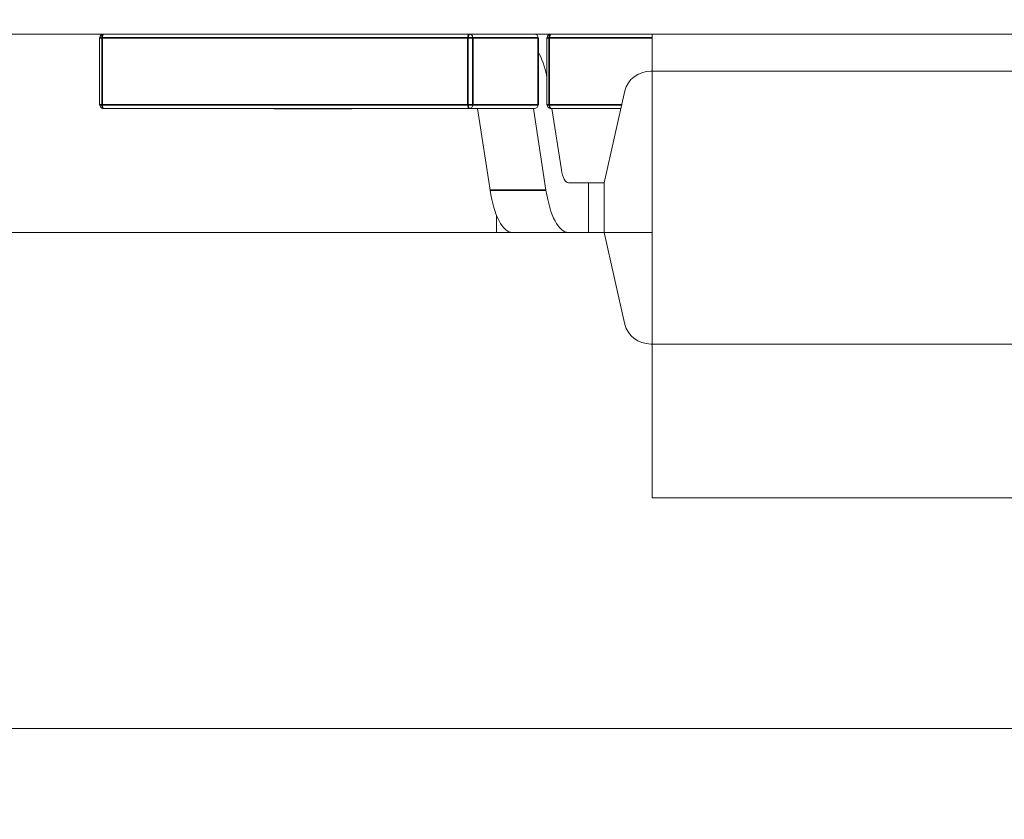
# Model space of a CAD drawing. Header units: millimetres. Extents: x 4 to 1188, y 1 to 840.
# Tile 166 of 256: x 710.091 to 710.658, y 493.276 to 493.737. Entities that reach past the tile are written whole.
import ezdxf

# ---------------------------------------------------------------- set-up
doc = ezdxf.new("R2010")
doc.units = ezdxf.units.MM
doc.layers.add('1', color=7, linetype='Continuous')
doc.styles.add('Arial Unicode MS', font='Arial Unicode MS')
doc.dimstyles.get("Standard").update_dxf_attribs({"dimtxt": 0.18, "dimasz": 0.18, "dimexe": 0.18, "dimexo": 0.0625, "dimgap": 0.09, "dimtad": 0, "dimtih": 1, "dimtoh": 1, "dimdec": 4, "dimzin": 0, "dimdsep": 46, "dimtxsty": 'Standard', "dimcen": 0.09, "dimadec": 0, "dimazin": 0, "dimtfac": 1, "dimtdec": 4, "dimtofl": 0, "dimtmove": 0, "dimatfit": 3, "dimfxl": 0, "dimtolj": 1, "dimtzin": 0, "dimarcsym": 0})

# ---------------------------------------------------------------- blocks, each defined once
blk = doc.blocks.new('_U46')
at = {"layer": '1', "color": 18, "lineweight": 35}
for p, q in [((686.89813, 499.38189), (667.74099, 499.38189)), ((669.74099, 499.38189), (669.74099, 485.8009)), ((715.23717, 485.8009), (667.74099, 485.8009))]:
    blk.add_line(p, q, dxfattribs=at)
at = {"layer": '1', "color": 18, "lineweight": 70}
for points in [[(669.74099, 499.38189), (670.51692, 495.88189), (668.96505, 495.88189)], [(669.74099, 485.8009), (668.96505, 489.3009), (670.51692, 489.30091)]]:
    blk.add_solid(points, dxfattribs=at)
at = {"layer": '1', "color": 18, "linetype": 'Continuous', "lineweight": 13, "insert": (669.2881, 490.54557), "char_height": 3, "attachment_point": 7, "rotation": 90, "line_spacing_factor": 1.047437, "style": 'Arial Unicode MS'}
blk.add_mtext('\\fArial Unicode MS|b0|i0;\\W1.0000;95', dxfattribs=at)

msp = doc.modelspace()

# ---------------------------------------------------------------- hatches: boundary and pattern name
at = {"layer": '1', "linetype": 'Continuous', "lineweight": 35}
h = msp.add_hatch(dxfattribs=at)
h.set_pattern_fill('ANSI31', color=154, scale=1.55, angle=-2.13e-14, style=0)
h.paths.add_polyline_path([(711.35879, 493.72832), (711.16945, 493.72832), (711.16945, 493.46118), (710.45518, 493.46118), (710.45518, 493.72832), (702.46473, 493.72832), (702.46473, 493.94261), (702.88241, 493.94261), (702.88241, 494.79975), (704.8217, 494.79975), (704.8217, 493.94261), (711.35879, 493.94261)], flags=0)
h = msp.add_hatch(dxfattribs=at)
h.set_pattern_fill('ANSI31', color=154, scale=1.55, angle=29.9848, style=0)
h.paths.add_polyline_path([(701.47445, 493.72832), (701.47445, 493.96236), (703.25285, 493.96236), (703.25285, 493.72832)], flags=0)
h.paths.add_polyline_path([(703.38877, 493.72832), (703.38877, 493.96236), (711.35879, 493.96236), (711.35879, 493.72832)], flags=0)
h.paths.add_polyline_path([(700.37629, 493.72832), (700.37629, 493.96236), (701.06811, 493.96236), (701.06811, 493.72832)], flags=0)

# ---------------------------------------------------------------- linework, layer by layer
at = {"layer": '1', "color": 154, "linetype": 'Continuous', "lineweight": 13}
for p, q in [((710.45518, 493.72832), (702.46473, 493.72832)), ((711.35879, 493.72832), (703.38877, 493.72832)), ((710.13686, 493.72618), (710.13686, 493.68761)), ((710.38952, 493.72618), (710.38939, 493.72618)), ((710.38952, 493.68761), (710.38952, 493.72618)), ((710.39446, 493.72618), (710.39446, 493.68761)), ((710.45518, 493.46118), (710.45518, 493.72832)), ((710.45432, 493.70689), (711.17594, 493.70689)), ((710.45518, 493.70689), (710.45432, 493.70689)), ((710.42747, 493.64261), (710.43945, 493.69558)), ((710.139, 493.68546), (710.34976, 493.68546)), ((710.23727, 493.68546), (710.23728, 493.68546)), ((710.23727, 493.68518), (710.23728, 493.68518)), ((710.23728, 493.68546), (710.23728, 493.68518)), ((710.23992, 493.68546), (710.23981, 493.68546)), ((710.23992, 493.68518), (710.23981, 493.68518)), ((710.23986, 493.68518), (710.24222, 493.68518)), ((710.24018, 493.68518), (710.24018, 493.68546)), ((710.24222, 493.68518), (710.24475, 493.68518)), ((710.2446, 493.68518), (710.24373, 493.68518)), ((710.24828, 493.68546), (710.24828, 493.68518)), ((710.25027, 493.68518), (710.25302, 493.68518)), ((710.25291, 493.68518), (710.25115, 493.68518)), ((710.2528, 493.68518), (710.2528, 493.68546)), ((710.25302, 493.68546), (710.25302, 493.68518)), ((710.25392, 493.68518), (710.25549, 493.68518)), ((710.26304, 493.68518), (710.26591, 493.68518)), ((710.26583, 493.68518), (710.26428, 493.68518)), ((710.26512, 493.68546), (710.26512, 493.68518)), ((710.26512, 493.68518), (710.26844, 493.68518)), ((710.26565, 493.68518), (710.26612, 493.68518)), ((710.26591, 493.68546), (710.26591, 493.68518)), ((710.2697, 493.68518), (710.27175, 493.68518)), ((710.27059, 493.68518), (710.27277, 493.68518)), ((710.27433, 493.68546), (710.27433, 493.68518)), ((710.27433, 493.68518), (710.27517, 493.68518)), ((710.27745, 493.68518), (710.27944, 493.68518)), ((710.2808, 493.68546), (710.2808, 493.68518)), ((710.2808, 493.68518), (710.28204, 493.68518)), ((710.34976, 493.68546), (710.38738, 493.68546)), ((710.36173, 493.6384), (710.35446, 493.68546)), ((710.39395, 493.6384), (710.38668, 493.68546)), ((710.39661, 493.68546), (710.43716, 493.68546)), ((710.3974, 493.68546), (710.40286, 493.65017)), ((710.40686, 493.64261), (710.41847, 493.64261)), ((710.40686, 493.64261), (710.41847, 493.64261)), ((710.41847, 493.61403), (710.41847, 493.64261)), ((710.41847, 493.64261), (710.42747, 493.64261)), ((710.42747, 493.61403), (710.42747, 493.64261)), ((710.36544, 493.62396), (710.36544, 493.61403)), ((710.45537, 493.61403), (709.41311, 493.61403)), ((710.43945, 493.56106), (710.42747, 493.61403)), ((711.17594, 493.54975), (710.45432, 493.54975)), ((711.16945, 493.46118), (710.45518, 493.46118)), ((714.54099, 493.32832), (709.41311, 493.32832))]:
    msp.add_line(p, q, dxfattribs=at)
at = {"layer": '1', "color": 154, "linetype": 'Continuous', "lineweight": 35}
for p, q in [((710.13686, 493.72618), (710.13827, 493.72618)), ((710.13827, 493.68761), (710.13827, 493.72618)), ((710.13827, 493.72618), (710.34902, 493.72618)), ((710.35177, 493.72618), (710.34902, 493.72618)), ((710.34902, 493.72618), (710.34902, 493.68761)), ((710.35177, 493.72618), (710.38939, 493.72618)), ((710.35177, 493.68761), (710.35177, 493.72618)), ((710.38939, 493.72618), (710.38939, 493.68761)), ((710.39446, 493.72618), (710.39587, 493.72618)), ((710.39587, 493.72618), (710.45518, 493.72618)), ((710.39587, 493.68761), (710.39587, 493.72618)), ((710.13686, 493.68761), (710.13827, 493.68761)), ((710.34902, 493.68761), (710.13827, 493.68761)), ((710.34902, 493.68761), (710.35177, 493.68761)), ((710.38939, 493.68761), (710.35177, 493.68761)), ((710.38952, 493.68761), (710.38939, 493.68761)), ((710.39446, 493.68761), (710.39587, 493.68761)), ((710.43765, 493.68761), (710.39587, 493.68761)), ((710.36173, 493.6384), (710.39395, 493.6384))]:
    msp.add_line(p, q, dxfattribs=at)
at = {"layer": '1', "color": 154, "linetype": 'Continuous', "lineweight": 13}
for centre, major_axis, ratio, start_param, end_param in [((710.139, 493.72618), (0, 0.00214), 0.939693, 0, 1.570796), ((710.34976, 493.72618), (0, 0.00214), 0.939693, 4.712389, 6.283185), ((710.38738, 493.72618), (0, -0.00214), 0.939693, 1.570796, 3.141593), ((710.39661, 493.72618), (0, 0.00214), 0.939693, 0, 1.570796), ((710.38235, 493.68225), (0, -0.04143), 0.34202, 2.115557, 2.610473), ((710.45432, 493.69261), (-0.0152, 0), 0.939693, 4.712389, 6.073746), ((710.139, 493.68761), (0, 0.00214), 0.939693, 1.570796, 3.141593), ((710.34976, 493.68761), (0, 0.00214), 0.939693, 3.141593, 4.712389), ((710.38738, 493.68761), (0, -0.00214), 0.939693, 0, 1.570796), ((710.39661, 493.68761), (0, 0.00214), 0.939693, 1.570796, 3.141593), ((710.40686, 493.65546), (0, 0.01286), 0.34202, 1.995273, 3.141593), ((710.37464, 493.65546), (0, -0.04143), 0.34202, 5.136866, 6.283185), ((710.40686, 493.65546), (0, -0.04143), 0.34202, 5.136866, 6.283185), ((710.45432, 493.56403), (0.0152, 0), 0.939693, 3.351032, 4.712389)]:
    msp.add_ellipse(centre, major_axis=major_axis, ratio=ratio, start_param=start_param, end_param=end_param, dxfattribs=at)
at = {"layer": '1', "color": 154, "linetype": 'Continuous', "lineweight": 35}
for centre, major_axis, start_param, end_param in [((710.139, 493.72618), (0, 0.00214), 0, 1.570796), ((710.34976, 493.72618), (0, -0.00214), 3.141593, 4.712389), ((710.39661, 493.72618), (0, 0.00214), 0, 1.570796), ((710.139, 493.68761), (0, 0.00214), 1.570796, 3.141593), ((710.34976, 493.68761), (0, -0.00214), 4.712389, 6.283185), ((710.39661, 493.68761), (0, 0.00214), 1.570796, 3.141593)]:
    msp.add_ellipse(centre, major_axis=major_axis, ratio=0.34202, start_param=start_param, end_param=end_param, dxfattribs=at)
at = {"layer": '1', "color": 154, "linetype": 'Continuous', "lineweight": 13}
for points in [[(710.23727, 493.68546), (710.23727, 493.68518)], [(710.23727, 493.68546), (710.23727, 493.68518)], [(710.26565, 493.68546), (710.26565, 493.68518)]]:
    msp.add_open_spline(points, degree=1, dxfattribs=at)
for points, knots in [([(710.23728, 493.68518), (710.2373, 493.68518), (710.23735, 493.68518), (710.23751, 493.68518), (710.23774, 493.68518), (710.23807, 493.68518), (710.23847, 493.68518), (710.23895, 493.68518), (710.23953, 493.68518), (710.23996, 493.68518), (710.24018, 493.68518)], [0, 0, 0, 0, 0.16287, 0.309908, 0.444611, 0.566631, 0.67929, 0.787329, 0.892674, 1, 1, 1, 1]), ([(710.24018, 493.68518), (710.24035, 493.68518), (710.24068, 493.68518), (710.2412, 493.68518), (710.24173, 493.68518), (710.24225, 493.68518), (710.24278, 493.68518), (710.24331, 493.68518), (710.24384, 493.68518), (710.24438, 493.68518), (710.24491, 493.68518), (710.24544, 493.68518), (710.24594, 493.68518), (710.24643, 493.68518), (710.24692, 493.68518), (710.24739, 493.68518), (710.24784, 493.68518), (710.24813, 493.68518), (710.24828, 493.68518)], [0, 0, 0, 0, 0.045249, 0.089046, 0.133753, 0.17902, 0.22622, 0.276333, 0.330502, 0.389318, 0.451844, 0.517626, 0.587612, 0.660911, 0.739117, 0.821058, 0.908157, 1, 1, 1, 1]), ([(710.25115, 493.68518), (710.25096, 493.68518), (710.25058, 493.68518), (710.24998, 493.68518), (710.24939, 493.68518), (710.24881, 493.68518), (710.24826, 493.68518), (710.24768, 493.68518), (710.24711, 493.68518), (710.24653, 493.68518), (710.24596, 493.68518), (710.24547, 493.68518), (710.24499, 493.68518), (710.24473, 493.68518), (710.2446, 493.68518)], [0, 0, 0, 0, 0.060057, 0.117405, 0.175561, 0.2384, 0.308476, 0.387268, 0.475034, 0.573639, 0.678032, 0.783977, 0.890757, 1, 1, 1, 1]), ([(710.24475, 493.68518), (710.24493, 493.68518), (710.24528, 493.68518), (710.24585, 493.68518), (710.24643, 493.68518), (710.24702, 493.68518), (710.24762, 493.68518), (710.24824, 493.68518), (710.24887, 493.68518), (710.24951, 493.68518), (710.25016, 493.68518), (710.25078, 493.68518), (710.25137, 493.68518), (710.25193, 493.68518), (710.25247, 493.68518), (710.25299, 493.68518), (710.25348, 493.68518), (710.25377, 493.68518), (710.25392, 493.68518)], [0, 0, 0, 0, 0.0391, 0.07853, 0.118928, 0.162015, 0.208997, 0.259988, 0.316442, 0.37843, 0.444682, 0.513469, 0.585629, 0.660965, 0.739818, 0.822306, 0.909148, 1, 1, 1, 1]), ([(710.25584, 493.68518), (710.2556, 493.68518), (710.25515, 493.68518), (710.25455, 493.68518), (710.25404, 493.68518), (710.25361, 493.68518), (710.25327, 493.68518), (710.25303, 493.68518), (710.25286, 493.68518), (710.25282, 493.68518), (710.2528, 493.68518)], [0, 0, 0, 0, 0.173877, 0.333628, 0.479326, 0.611026, 0.728209, 0.832417, 0.922506, 1, 1, 1, 1]), ([(710.25302, 493.68518), (710.25325, 493.68518), (710.25373, 493.68518), (710.25449, 493.68518), (710.25526, 493.68518), (710.25605, 493.68518), (710.25682, 493.68518), (710.25758, 493.68518), (710.25829, 493.68518), (710.25898, 493.68518), (710.25966, 493.68518), (710.26035, 493.68518), (710.26108, 493.68518), (710.26167, 493.68518), (710.26218, 493.68518), (710.26256, 493.68518), (710.26296, 493.68518), (710.26338, 493.68518), (710.2638, 493.68518), (710.26423, 493.68518), (710.26468, 493.68518), (710.26497, 493.68518), (710.26512, 493.68518)], [0, 0, 0, 0, 0.034937, 0.070233, 0.106498, 0.145588, 0.187189, 0.231348, 0.279253, 0.331361, 0.388443, 0.450964, 0.518748, 0.592149, 0.631732, 0.674662, 0.720681, 0.770144, 0.822679, 0.878318, 0.937425, 1, 1, 1, 1]), ([(710.26428, 493.68518), (710.26415, 493.68518), (710.2639, 493.68518), (710.26349, 493.68518), (710.26308, 493.68518), (710.26264, 493.68518), (710.26221, 493.68518), (710.26174, 493.68518), (710.26128, 493.68518), (710.26078, 493.68518), (710.26027, 493.68518), (710.25974, 493.68518), (710.25916, 493.68518), (710.25857, 493.68518), (710.25793, 493.68518), (710.25725, 493.68518), (710.25655, 493.68518), (710.25608, 493.68518), (710.25584, 493.68518)], [0, 0, 0, 0, 0.024865, 0.049927, 0.07647, 0.105546, 0.137658, 0.173602, 0.21364, 0.257897, 0.309792, 0.373352, 0.447999, 0.534281, 0.632928, 0.743088, 0.865737, 1, 1, 1, 1]), ([(710.26744, 493.68546), (710.26723, 493.68546), (710.26683, 493.68546), (710.26634, 493.68546), (710.26598, 493.68546), (710.26574, 493.68546), (710.26563, 493.68546), (710.26565, 493.68546), (710.26582, 493.68546), (710.26602, 493.68546), (710.26612, 493.68546)], [0, 0, 0, 0, 0.091264, 0.182272, 0.279087, 0.387649, 0.51128, 0.653335, 0.81559, 1, 1, 1, 1]), ([(710.26591, 493.68518), (710.26616, 493.68518), (710.26665, 493.68518), (710.26744, 493.68518), (710.26824, 493.68518), (710.26906, 493.68518), (710.26987, 493.68518), (710.27066, 493.68518), (710.27141, 493.68518), (710.27211, 493.68518), (710.27278, 493.68518), (710.27336, 493.68518), (710.2739, 493.68518), (710.27419, 493.68518), (710.27433, 493.68518)], [0, 0, 0, 0, 0.063875, 0.12862, 0.196004, 0.26872, 0.345998, 0.427238, 0.513555, 0.606226, 0.70228, 0.799518, 0.898803, 1, 1, 1, 1]), ([(710.27023, 493.68518), (710.2703, 493.68518), (710.27042, 493.68518), (710.27054, 493.68518), (710.27059, 493.68518)], [0, 0, 0, 0, 0.562851, 1, 1, 1, 1]), ([(710.27175, 493.68518), (710.27188, 493.68518), (710.27212, 493.68518), (710.27251, 493.68518), (710.27288, 493.68518), (710.27324, 493.68518), (710.2736, 493.68518), (710.27394, 493.68518), (710.27429, 493.68518), (710.27461, 493.68518), (710.27495, 493.68518), (710.27529, 493.68518), (710.27563, 493.68518), (710.27599, 493.68518), (710.27635, 493.68518), (710.27671, 493.68518), (710.27709, 493.68518), (710.27733, 493.68518), (710.27745, 493.68518)], [0, 0, 0, 0, 0.103069, 0.198581, 0.288104, 0.369261, 0.444795, 0.512889, 0.575174, 0.631288, 0.682404, 0.731175, 0.77647, 0.820426, 0.863811, 0.908278, 0.952771, 1, 1, 1, 1]), ([(710.27446, 493.68518), (710.27461, 493.68518), (710.27491, 493.68518), (710.27535, 493.68518), (710.27579, 493.68518), (710.27623, 493.68518), (710.27665, 493.68518), (710.27708, 493.68518), (710.2775, 493.68518), (710.27808, 493.68518), (710.27876, 493.68518), (710.27951, 493.68518), (710.2802, 493.68518), (710.28059, 493.68518), (710.2808, 493.68518)], [0, 0, 0, 0, 0.043771, 0.088998, 0.135151, 0.183351, 0.234221, 0.287902, 0.345252, 0.405946, 0.536086, 0.677321, 0.831816, 1, 1, 1, 1])]:
    msp.add_open_spline(points, degree=3, knots=knots, dxfattribs=at)

# ---------------------------------------------------------------- dimensions: what is measured, and where the dimension line sits
at = {"layer": '1', "color": 18, "linetype": 'Continuous', "lineweight": 13}
dim = msp.add_linear_dim(base=(669.74099, 485.8009), p1=(695.04099, 499.38189), p2=(756.7381, 485.8009), angle=90, dimstyle='Standard', override={"dimtxt": 3, "dimasz": 3.5, "dimexe": 2, "dimexo": 1, "dimgap": 1.5, "dimtad": 1, "dimtih": 0, "dimtoh": 0, "dimdec": 0, "dimlfac": 7, "dimzin": 8, "dimdsep": 44, "dimlunit": 2, "dimtxsty": 'Arial Unicode MS', "dimsah": 1, "dimse1": 0, "dimse2": 0, "dimsd1": 0, "dimsd2": 0, "dimclrd": 18, "dimclre": 18, "dimclrt": 18, "dimtol": 0, "dimtm": -0.1, "dimtfac": 0.666667, "dimtdec": 2, "dimtofl": 1, "dimtmove": 0, "dimtzin": 8, "dimlwd": 35, "dimlwe": 35}, dxfattribs=at)
dim.commit()
dim.dimension.update_dxf_attribs({"geometry": '_U46', "text_midpoint": (669.74099, 492.5914), "dimtype": 160})

doc.saveas('drawing.dxf')
